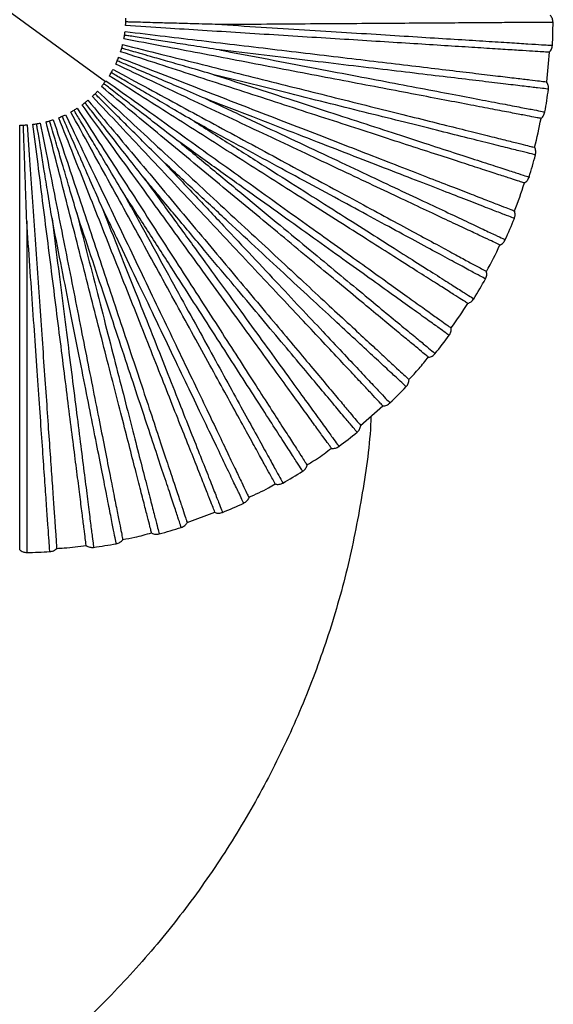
# Paper-space layout '_Frontal' of a CAD drawing. Header units: millimetres. Extents: x -208 to 209, y -225 to 657.
# Tile 10 of 15: x 108 to 209, y -124 to 62. Entities that reach past the tile are written whole.
import ezdxf

# ---------------------------------------------------------------- set-up
doc = ezdxf.new("R2010")
doc.units = ezdxf.units.MM

psp = doc.layouts.new('_Frontal')

# ---------------------------------------------------------------- linework, layer by layer
at = {"color": 7, "linetype": 'Continuous', "lineweight": 25}
for p, q in [((92.11, 73.66), (124.47, 50.15)), ((172.52, -14.64), (176.72, -10.96)), ((139.83, -32.91), (145.08, -31.02))]:
    psp.add_line(p, q, dxfattribs=at)
for radius, start, end in [(100.5, 357.1644, 359.6363), (100, 353.1993, 356.4007), (100.5, 349.9644, 352.4358), (100, 345.9992, 349.2006), (100.5, 342.7643, 345.2361), (100, 338.7993, 342.0004), (100.5, 335.5641, 338.0363), (100, 331.5995, 334.8002), (100.5, 328.3639, 330.8367), (100, 324.3998, 327.6), (100.5, 321.1637, 323.6369), (100.5, 313.9634, 316.437), (100.5, 306.7632, 309.2369), (100.5, 299.5631, 302.0368), (100.5, 292.363, 294.8366), (100.5, 285.1631, 287.6364), (100.5, 277.9633, 280.4361), (100.5, 270.7636, 273.2359)]:
    psp.add_arc((108.29, 61.91), radius, start, end, dxfattribs=at)
for points, knots in [([(128.25, 60.65), (128.25, 60.76), (128.27, 60.97), (128.28, 61.22), (128.28, 61.35)], [0, 0, 0, 0, 0.499434, 1, 1, 1, 1]), ([(128.28, 61.35), (128.28, 61.48), (128.29, 61.73), (128.29, 61.94), (128.29, 62.05)], [0, 0, 0, 0, 0.49956, 1, 1, 1, 1]), ([(146.36, 60.85), (144.73, 60.89), (141.71, 60.98), (137.55, 61.09), (134.36, 61.18), (132.02, 61.25), (130.41, 61.29), (129.21, 61.32), (128.54, 61.34), (128.28, 61.35)], [0, 0, 0, 0, 0.272345, 0.503118, 0.689513, 0.801166, 0.890132, 0.95641, 1, 1, 1, 1]), ([(208.78, 61.27), (208.68, 61.27), (208.49, 61.27), (206.88, 61.26), (204.35, 61.24), (200.83, 61.22), (196.41, 61.19), (191.13, 61.15), (185.07, 61.11), (178.32, 61.06), (170.98, 61.01), (163.13, 60.96), (154.91, 60.9), (149.21, 60.86), (146.36, 60.85)], [0, 0, 0, 0, 0.083445, 0.167006, 0.250708, 0.333669, 0.41686, 0.500454, 0.583374, 0.666709, 0.750181, 0.833089, 0.916578, 1, 1, 1, 1]), ([(128.05, 58.85), (128.07, 58.97), (128.11, 59.22), (128.13, 59.44), (128.15, 59.54)], [0, 0, 0, 0, 0.49956, 1, 1, 1, 1]), ([(128.15, 59.54), (130.66, 59.24), (135.47, 58.67), (142.67, 57.81), (149.75, 56.96), (156.91, 56.11), (164.02, 55.26), (170.95, 54.44), (177.58, 53.65), (183.75, 52.91), (189.36, 52.24), (194.31, 51.65), (198.51, 51.15), (201.92, 50.74), (204.52, 50.43), (206.31, 50.22), (207.39, 50.09), (207.52, 50.08), (207.58, 50.07)], [0, 0, 0, 0, 0.062456, 0.119828, 0.179243, 0.240502, 0.303357, 0.367511, 0.432626, 0.498331, 0.564234, 0.629934, 0.695041, 0.759182, 0.822021, 0.88326, 0.942652, 1, 1, 1, 1]), ([(208.09, 55.63), (208.03, 55.63), (207.9, 55.64), (206.81, 55.71), (205.01, 55.82), (202.39, 55.99), (198.97, 56.2), (194.74, 56.47), (189.78, 56.78), (184.14, 57.14), (177.93, 57.53), (171.27, 57.95), (164.31, 58.38), (157.16, 58.83), (149.96, 59.29), (142.84, 59.73), (135.61, 60.19), (130.77, 60.49), (128.25, 60.65)], [0, 0, 0, 0, 0.057348, 0.11674, 0.177979, 0.240818, 0.304959, 0.370066, 0.435766, 0.501669, 0.567374, 0.632489, 0.696643, 0.759498, 0.820757, 0.880172, 0.937544, 1, 1, 1, 1]), ([(146.36, 60.85), (149.19, 60.67), (154.85, 60.31), (163.06, 59.8), (170.89, 59.31), (178.22, 58.85), (184.97, 58.42), (191.01, 58.05), (196.28, 57.71), (200.71, 57.44), (204.21, 57.22), (206.78, 57.05), (208.23, 56.96), (208.84, 56.93), (208.66, 56.94), (208.66, 56.94)], [0, 0, 0, 0, 0.083093, 0.166108, 0.249783, 0.332788, 0.415895, 0.499542, 0.582487, 0.665718, 0.749281, 0.832195, 0.915582, 0.999532, 1, 1, 1, 1]), ([(127.93, 58.16), (127.95, 58.27), (127.99, 58.47), (128.03, 58.72), (128.05, 58.85)], [0, 0, 0, 0, 0.4994343, 1, 1, 1, 1]), ([(206.52, 43.17), (206.45, 43.18), (206.32, 43.21), (205.26, 43.41), (203.48, 43.75), (200.91, 44.24), (197.54, 44.88), (193.38, 45.68), (188.49, 46.61), (182.94, 47.67), (176.83, 48.83), (170.28, 50.08), (163.42, 51.39), (156.39, 52.73), (149.31, 54.08), (142.3, 55.42), (135.17, 56.78), (130.41, 57.69), (127.93, 58.16)], [0, 0, 0, 0, 0.057348, 0.11674, 0.177979, 0.240818, 0.304959, 0.370066, 0.435766, 0.501669, 0.567374, 0.632489, 0.696643, 0.759498, 0.820757, 0.880172, 0.937544, 1, 1, 1, 1]), ([(145.93, 56.08), (144.31, 56.33), (141.33, 56.79), (137.22, 57.43), (134.06, 57.92), (131.75, 58.28), (130.16, 58.52), (128.97, 58.71), (128.31, 58.81), (128.05, 58.85)], [0, 0, 0, 0, 0.2723439, 0.5031164, 0.6895115, 0.801165, 0.8901311, 0.9564094, 1, 1, 1, 1]), ([(127.31, 55.73), (127.34, 55.83), (127.41, 56.03), (127.48, 56.27), (127.51, 56.4)], [0, 0, 0, 0, 0.499434, 1, 1, 1, 1]), ([(203.39, 31.01), (203.33, 31.03), (203.21, 31.07), (202.17, 31.4), (200.46, 31.96), (197.96, 32.77), (194.7, 33.83), (190.68, 35.14), (185.94, 36.68), (180.57, 38.42), (174.65, 40.35), (168.31, 42.41), (161.67, 44.56), (154.86, 46.78), (148, 49), (141.22, 51.21), (134.32, 53.45), (129.71, 54.95), (127.31, 55.73)], [0, 0, 0, 0, 0.057348, 0.11674, 0.177979, 0.240818, 0.304959, 0.370066, 0.435766, 0.501669, 0.567374, 0.632489, 0.696643, 0.759498, 0.820757, 0.880172, 0.937544, 1, 1, 1, 1]), ([(127.51, 56.4), (127.55, 56.52), (127.62, 56.76), (127.67, 56.97), (127.69, 57.07)], [0, 0, 0, 0, 0.49956, 1, 1, 1, 1]), ([(144.9, 51.41), (143.33, 51.86), (140.43, 52.69), (136.43, 53.84), (133.36, 54.72), (131.11, 55.36), (129.56, 55.81), (128.4, 56.14), (127.77, 56.32), (127.51, 56.4)], [0, 0, 0, 0, 0.272344, 0.503116, 0.689511, 0.801165, 0.890131, 0.956409, 1, 1, 1, 1]), ([(127.69, 57.07), (130.14, 56.46), (134.85, 55.29), (141.88, 53.53), (148.81, 51.81), (155.8, 50.06), (162.75, 48.33), (169.52, 46.64), (175.99, 45.03), (182.03, 43.52), (187.51, 42.16), (192.34, 40.95), (196.45, 39.93), (199.78, 39.1), (202.32, 38.46), (204.07, 38.03), (205.13, 37.76), (205.25, 37.73), (205.32, 37.72)], [0, 0, 0, 0, 0.062456, 0.119828, 0.179243, 0.240502, 0.303357, 0.367511, 0.432626, 0.498331, 0.564234, 0.629934, 0.695041, 0.759182, 0.822021, 0.88326, 0.942652, 1, 1, 1, 1]), ([(145.93, 56.08), (148.71, 55.55), (154.29, 54.49), (162.36, 52.95), (170.07, 51.48), (177.29, 50.11), (183.92, 48.84), (189.88, 47.71), (195.06, 46.72), (199.42, 45.89), (202.86, 45.23), (205.4, 44.75), (206.82, 44.48), (207.42, 44.36), (207.25, 44.39), (207.25, 44.39)], [0, 0, 0, 0, 0.0830931, 0.1661075, 0.249783, 0.3327881, 0.4158953, 0.4995418, 0.5824873, 0.6657176, 0.7492813, 0.8321946, 0.9155823, 0.9995321, 1, 1, 1, 1]), ([(207.91, 48.68), (207.81, 48.69), (207.62, 48.72), (206.02, 48.91), (203.51, 49.21), (200.01, 49.62), (195.62, 50.15), (190.38, 50.77), (184.37, 51.49), (177.66, 52.29), (170.37, 53.16), (162.58, 54.09), (154.41, 55.07), (148.75, 55.74), (145.93, 56.08)], [0, 0, 0, 0, 0.083445, 0.167006, 0.250708, 0.333669, 0.41686, 0.500454, 0.583374, 0.666709, 0.750181, 0.833089, 0.916578, 1, 1, 1, 1]), ([(126.38, 53.39), (126.43, 53.49), (126.52, 53.68), (126.62, 53.91), (126.67, 54.03)], [0, 0, 0, 0, 0.4994343, 1, 1, 1, 1]), ([(126.67, 54.03), (126.72, 54.15), (126.82, 54.38), (126.9, 54.58), (126.93, 54.68)], [0, 0, 0, 0, 0.49956, 1, 1, 1, 1]), ([(143.29, 46.9), (141.79, 47.55), (139.02, 48.74), (135.19, 50.38), (132.26, 51.64), (130.11, 52.56), (128.63, 53.19), (127.52, 53.66), (126.91, 53.93), (126.67, 54.03)], [0, 0, 0, 0, 0.272344, 0.503117, 0.689512, 0.801165, 0.890131, 0.95641, 1, 1, 1, 1]), ([(126.93, 54.68), (129.29, 53.76), (133.81, 52.01), (140.57, 49.39), (147.22, 46.81), (153.94, 44.2), (160.62, 41.61), (167.13, 39.09), (173.34, 36.68), (179.14, 34.43), (184.41, 32.38), (189.05, 30.58), (193, 29.05), (196.2, 27.81), (198.64, 26.86), (200.32, 26.21), (201.34, 25.82), (201.46, 25.77), (201.52, 25.75)], [0, 0, 0, 0, 0.062456, 0.119828, 0.179243, 0.240502, 0.303357, 0.367511, 0.432626, 0.498331, 0.564234, 0.629934, 0.695041, 0.759182, 0.822021, 0.88326, 0.942652, 1, 1, 1, 1]), ([(125.54, 51.79), (125.6, 51.9), (125.73, 52.12), (125.83, 52.3), (125.88, 52.4)], [0, 0, 0, 0, 0.49956, 1, 1, 1, 1]), ([(125.88, 52.4), (128.1, 51.2), (132.37, 48.89), (138.74, 45.44), (145.02, 42.05), (151.36, 38.62), (157.66, 35.21), (163.8, 31.89), (169.67, 28.72), (175.14, 25.76), (180.11, 23.07), (184.49, 20.71), (188.21, 18.69), (191.23, 17.06), (193.54, 15.81), (195.12, 14.96), (196.08, 14.44), (196.2, 14.38), (196.25, 14.35)], [0, 0, 0, 0, 0.062456, 0.119828, 0.179243, 0.240502, 0.303357, 0.367511, 0.432626, 0.498331, 0.564234, 0.629934, 0.695041, 0.759182, 0.822021, 0.88326, 0.942652, 1, 1, 1, 1]), ([(198.77, 19.33), (198.71, 19.36), (198.59, 19.41), (197.61, 19.88), (195.98, 20.65), (193.61, 21.76), (190.5, 23.22), (186.67, 25.02), (182.17, 27.14), (177.05, 29.55), (171.43, 32.2), (165.39, 35.04), (159.07, 38.01), (152.59, 41.06), (146.07, 44.13), (139.62, 47.17), (133.05, 50.25), (128.67, 52.32), (126.38, 53.39)], [0, 0, 0, 0, 0.057348, 0.11674, 0.177979, 0.240818, 0.304959, 0.370066, 0.435766, 0.501669, 0.567374, 0.632489, 0.696643, 0.759498, 0.820757, 0.880172, 0.937544, 1, 1, 1, 1]), ([(124.13, 49.71), (124.21, 49.81), (124.36, 50.01), (124.49, 50.18), (124.55, 50.27)], [0, 0, 0, 0, 0.49956, 1, 1, 1, 1]), ([(124.55, 50.27), (126.6, 48.8), (130.54, 45.98), (136.44, 41.75), (142.24, 37.6), (148.1, 33.4), (153.93, 29.24), (159.6, 25.17), (165.02, 21.29), (170.08, 17.67), (174.68, 14.38), (178.72, 11.48), (182.16, 9.02), (184.96, 7.02), (187.09, 5.49), (188.56, 4.44), (189.44, 3.81), (189.55, 3.73), (189.6, 3.7)], [0, 0, 0, 0, 0.062456, 0.119828, 0.179243, 0.240502, 0.303357, 0.367511, 0.432626, 0.498331, 0.564234, 0.629934, 0.695041, 0.759182, 0.822021, 0.88326, 0.942652, 1, 1, 1, 1]), ([(125.17, 51.19), (125.23, 51.28), (125.34, 51.46), (125.47, 51.68), (125.54, 51.79)], [0, 0, 0, 0, 0.499434, 1, 1, 1, 1]), ([(192.72, 8.33), (192.67, 8.36), (192.56, 8.43), (191.64, 9.01), (190.11, 9.98), (187.9, 11.39), (185, 13.22), (181.43, 15.49), (177.23, 18.16), (172.46, 21.19), (167.2, 24.52), (161.57, 28.09), (155.68, 31.83), (149.63, 35.67), (143.55, 39.53), (137.52, 43.36), (131.4, 47.24), (127.31, 49.84), (125.17, 51.19)], [0, 0, 0, 0, 0.057348, 0.11674, 0.177979, 0.240818, 0.304959, 0.370066, 0.435766, 0.501669, 0.567374, 0.632489, 0.696643, 0.759498, 0.820757, 0.880172, 0.937544, 1, 1, 1, 1]), ([(141.14, 42.64), (139.73, 43.46), (137.13, 44.99), (133.54, 47.1), (130.78, 48.71), (128.76, 49.9), (127.37, 50.71), (126.34, 51.32), (125.77, 51.65), (125.54, 51.79)], [0, 0, 0, 0, 0.272345, 0.503117, 0.689513, 0.801166, 0.890132, 0.95641, 1, 1, 1, 1]), ([(144.9, 51.41), (147.6, 50.53), (152.99, 48.78), (160.81, 46.25), (168.28, 43.82), (175.27, 41.55), (181.69, 39.47), (187.45, 37.59), (192.48, 35.96), (196.69, 34.59), (200.03, 33.51), (202.48, 32.71), (203.86, 32.26), (204.44, 32.08), (204.27, 32.13), (204.27, 32.13)], [0, 0, 0, 0, 0.083093, 0.166108, 0.249783, 0.332788, 0.415895, 0.499542, 0.582487, 0.665718, 0.749281, 0.832195, 0.915582, 0.999532, 1, 1, 1, 1]), ([(205.47, 36.3), (205.37, 36.32), (205.18, 36.37), (203.62, 36.76), (201.16, 37.37), (197.75, 38.22), (193.46, 39.29), (188.34, 40.57), (182.46, 42.04), (175.91, 43.67), (168.78, 45.45), (161.17, 47.35), (153.19, 49.34), (147.66, 50.72), (144.9, 51.41)], [0, 0, 0, 0, 0.083445, 0.167006, 0.250708, 0.333669, 0.41686, 0.500454, 0.583374, 0.666709, 0.750181, 0.833089, 0.916578, 1, 1, 1, 1]), ([(122.48, 47.82), (122.57, 47.91), (122.75, 48.09), (122.89, 48.24), (122.96, 48.32)], [0, 0, 0, 0, 0.49956, 1, 1, 1, 1]), ([(122.96, 48.32), (124.82, 46.6), (128.37, 43.31), (133.69, 38.38), (138.93, 33.54), (144.22, 28.64), (149.47, 23.77), (154.59, 19.03), (159.49, 14.5), (164.05, 10.27), (168.2, 6.43), (171.85, 3.05), (174.95, 0.18), (177.47, -2.16), (179.4, -3.94), (180.72, -5.16), (181.52, -5.9), (181.61, -5.99), (181.66, -6.04)], [0, 0, 0, 0, 0.062456, 0.119828, 0.179243, 0.240502, 0.303357, 0.367511, 0.432626, 0.498331, 0.564234, 0.629934, 0.695041, 0.759182, 0.822021, 0.88326, 0.942652, 1, 1, 1, 1]), ([(123.7, 49.16), (123.77, 49.24), (123.9, 49.41), (124.06, 49.61), (124.13, 49.71)], [0, 0, 0, 0, 0.499434, 1, 1, 1, 1]), ([(185.34, -1.83), (185.29, -1.79), (185.19, -1.71), (184.35, -1.02), (182.96, 0.13), (180.94, 1.81), (178.3, 3.99), (175.04, 6.69), (171.2, 9.86), (166.85, 13.47), (162.05, 17.43), (156.92, 21.68), (151.54, 26.13), (146.02, 30.7), (140.46, 35.29), (134.97, 39.84), (129.38, 44.46), (125.64, 47.55), (123.7, 49.16)], [0, 0, 0, 0, 0.0573481, 0.1167402, 0.1779794, 0.2408178, 0.3049593, 0.3700658, 0.4357662, 0.5016686, 0.5673735, 0.6324889, 0.6966434, 0.7594984, 0.8207573, 0.8801716, 0.9375439, 1, 1, 1, 1]), ([(138.46, 38.67), (137.17, 39.67), (134.78, 41.51), (131.48, 44.05), (128.95, 46), (127.1, 47.42), (125.82, 48.41), (124.87, 49.14), (124.34, 49.55), (124.13, 49.71)], [0, 0, 0, 0, 0.272344, 0.503117, 0.689512, 0.801165, 0.890131, 0.95641, 1, 1, 1, 1]), ([(120.6, 46.15), (120.7, 46.23), (120.9, 46.38), (121.06, 46.52), (121.14, 46.59)], [0, 0, 0, 0, 0.49956, 1, 1, 1, 1]), ([(121.14, 46.59), (122.77, 44.65), (125.88, 40.94), (130.54, 35.39), (135.13, 29.92), (139.76, 24.4), (144.37, 18.91), (148.85, 13.56), (153.14, 8.46), (157.14, 3.69), (160.77, -0.64), (163.97, -4.45), (166.69, -7.69), (168.9, -10.32), (170.58, -12.33), (171.74, -13.71), (172.44, -14.55), (172.53, -14.65), (172.57, -14.7)], [0, 0, 0, 0, 0.062456, 0.119828, 0.179243, 0.240502, 0.303357, 0.367511, 0.432626, 0.498331, 0.564234, 0.629934, 0.695041, 0.759182, 0.822021, 0.88326, 0.942652, 1, 1, 1, 1]), ([(121.98, 47.33), (122.06, 47.4), (122.21, 47.55), (122.39, 47.73), (122.48, 47.82)], [0, 0, 0, 0, 0.499434, 1, 1, 1, 1]), ([(176.74, -10.99), (176.7, -10.94), (176.61, -10.85), (175.86, -10.05), (174.63, -8.74), (172.83, -6.83), (170.48, -4.32), (167.59, -1.24), (164.18, 2.39), (160.31, 6.51), (156.05, 11.04), (151.49, 15.9), (146.71, 20.99), (141.81, 26.21), (136.87, 31.47), (131.99, 36.67), (127.03, 41.96), (123.71, 45.49), (121.98, 47.33)], [0, 0, 0, 0, 0.057348, 0.11674, 0.177979, 0.240818, 0.304959, 0.370066, 0.435766, 0.501669, 0.567374, 0.632489, 0.696643, 0.759498, 0.820757, 0.880172, 0.937544, 1, 1, 1, 1]), ([(135.31, 35.07), (134.15, 36.22), (132.01, 38.35), (129.06, 41.28), (126.79, 43.53), (125.13, 45.18), (123.99, 46.32), (123.14, 47.16), (122.67, 47.63), (122.48, 47.82)], [0, 0, 0, 0, 0.272344, 0.503116, 0.689511, 0.801165, 0.890131, 0.956409, 1, 1, 1, 1]), ([(143.29, 46.9), (145.86, 45.7), (151, 43.28), (158.44, 39.79), (165.54, 36.45), (172.19, 33.32), (178.3, 30.44), (183.78, 27.86), (188.56, 25.61), (192.57, 23.73), (195.74, 22.23), (198.08, 21.14), (199.39, 20.52), (199.94, 20.26), (199.78, 20.33), (199.78, 20.34)], [0, 0, 0, 0, 0.083093, 0.166108, 0.249783, 0.332788, 0.415895, 0.499542, 0.582487, 0.665718, 0.749281, 0.832195, 0.915582, 0.999532, 1, 1, 1, 1]), ([(201.49, 24.32), (201.4, 24.36), (201.22, 24.43), (199.72, 25.01), (197.36, 25.93), (194.08, 27.2), (189.95, 28.8), (185.03, 30.71), (179.38, 32.9), (173.09, 35.34), (166.24, 38), (158.93, 40.84), (151.26, 43.81), (145.95, 45.87), (143.29, 46.9)], [0, 0, 0, 0, 0.083445, 0.167006, 0.250708, 0.333669, 0.41686, 0.500454, 0.583374, 0.666709, 0.750181, 0.833089, 0.916578, 1, 1, 1, 1]), ([(117.92, 44.38), (118.02, 44.43), (118.2, 44.54), (118.42, 44.67), (118.53, 44.73)], [0, 0, 0, 0, 0.499434, 1, 1, 1, 1]), ([(118.53, 44.73), (118.64, 44.79), (118.85, 44.93), (119.03, 45.04), (119.12, 45.1)], [0, 0, 0, 0, 0.49956, 1, 1, 1, 1]), ([(127.79, 29.19), (126.95, 30.6), (125.41, 33.19), (123.28, 36.77), (121.64, 39.51), (120.44, 41.52), (119.62, 42.9), (119, 43.93), (118.66, 44.5), (118.53, 44.73)], [0, 0, 0, 0, 0.272344, 0.503116, 0.689511, 0.801165, 0.890131, 0.956409, 1, 1, 1, 1]), ([(119.12, 45.1), (120.49, 42.97), (123.12, 38.9), (127.04, 32.8), (130.91, 26.81), (134.81, 20.75), (138.69, 14.73), (142.48, 8.86), (146.09, 3.26), (149.46, -1.97), (152.52, -6.72), (155.21, -10.91), (157.51, -14.46), (159.37, -17.35), (160.79, -19.55), (161.76, -21.07), (162.35, -21.98), (162.42, -22.09), (162.46, -22.15)], [0, 0, 0, 0, 0.0624561, 0.1198284, 0.1792427, 0.2405016, 0.3033566, 0.3675111, 0.4326265, 0.4983314, 0.5642338, 0.6299342, 0.6950407, 0.7591822, 0.8220206, 0.8832598, 0.9426519, 1, 1, 1, 1]), ([(120.04, 45.73), (120.13, 45.79), (120.3, 45.92), (120.5, 46.07), (120.6, 46.15)], [0, 0, 0, 0, 0.499434, 1, 1, 1, 1]), ([(167.07, -18.99), (167.03, -18.94), (166.95, -18.83), (166.31, -17.96), (165.25, -16.5), (163.71, -14.37), (161.69, -11.6), (159.21, -8.17), (156.28, -4.15), (152.96, 0.43), (149.3, 5.46), (145.38, 10.85), (141.28, 16.5), (137.07, 22.29), (132.83, 28.13), (128.64, 33.9), (124.38, 39.76), (121.53, 43.69), (120.04, 45.73)], [0, 0, 0, 0, 0.0573481, 0.1167402, 0.1779794, 0.2408178, 0.3049593, 0.3700658, 0.4357662, 0.5016686, 0.5673735, 0.6324889, 0.6966434, 0.7594984, 0.8207573, 0.8801716, 0.9375439, 1, 1, 1, 1]), ([(131.74, 31.9), (130.73, 33.18), (128.87, 35.56), (126.31, 38.84), (124.34, 41.36), (122.9, 43.2), (121.91, 44.47), (121.17, 45.42), (120.76, 45.94), (120.6, 46.15)], [0, 0, 0, 0, 0.272344, 0.503117, 0.689512, 0.801165, 0.890131, 0.956409, 1, 1, 1, 1]), ([(113.26, 42.54), (113.36, 42.56), (113.57, 42.62), (113.81, 42.69), (113.93, 42.72)], [0, 0, 0, 0, 0.499434, 1, 1, 1, 1]), ([(113.93, 42.72), (114.06, 42.76), (114.3, 42.83), (114.5, 42.9), (114.6, 42.93)], [0, 0, 0, 0, 0.49956, 1, 1, 1, 1]), ([(119.04, 25.37), (118.58, 26.94), (117.73, 29.83), (116.55, 33.83), (115.65, 36.89), (114.99, 39.13), (114.54, 40.68), (114.2, 41.83), (114.01, 42.47), (113.93, 42.72)], [0, 0, 0, 0, 0.272344, 0.503116, 0.689511, 0.801165, 0.890131, 0.956409, 1, 1, 1, 1]), ([(114.6, 42.93), (115.4, 40.53), (116.93, 35.94), (119.22, 29.05), (121.47, 22.28), (123.74, 15.44), (126, 8.65), (128.21, 2.02), (130.31, -4.3), (132.28, -10.2), (134.06, -15.57), (135.63, -20.29), (136.97, -24.3), (138.05, -27.56), (138.88, -30.05), (139.45, -31.76), (139.79, -32.79), (139.83, -32.92), (139.85, -32.98)], [0, 0, 0, 0, 0.062456, 0.119828, 0.179243, 0.240502, 0.303357, 0.367511, 0.432626, 0.498331, 0.564234, 0.629934, 0.695041, 0.759182, 0.822021, 0.88326, 0.942652, 1, 1, 1, 1]), ([(115.65, 43.31), (115.75, 43.35), (115.95, 43.43), (116.18, 43.53), (116.29, 43.58)], [0, 0, 0, 0, 0.499434, 1, 1, 1, 1]), ([(145.1, -31.07), (145.08, -31.01), (145.03, -30.89), (144.63, -29.88), (143.96, -28.2), (143, -25.76), (141.74, -22.57), (140.18, -18.64), (138.34, -14.01), (136.26, -8.75), (133.98, -2.97), (131.52, 3.23), (128.95, 9.72), (126.31, 16.38), (123.66, 23.08), (121.03, 29.72), (118.36, 36.46), (116.58, 40.96), (115.65, 43.31)], [0, 0, 0, 0, 0.0573481, 0.1167402, 0.1779794, 0.2408178, 0.3049593, 0.3700658, 0.4357662, 0.5016686, 0.5673735, 0.6324889, 0.6966434, 0.7594984, 0.8207573, 0.8801716, 0.9375439, 1, 1, 1, 1]), ([(116.29, 43.58), (116.41, 43.63), (116.64, 43.74), (116.83, 43.83), (116.93, 43.87)], [0, 0, 0, 0, 0.49956, 1, 1, 1, 1]), ([(123.54, 27.01), (122.88, 28.5), (121.67, 31.27), (120.01, 35.09), (118.73, 38.01), (117.79, 40.15), (117.15, 41.63), (116.67, 42.73), (116.4, 43.34), (116.29, 43.58)], [0, 0, 0, 0, 0.272344, 0.503116, 0.689511, 0.801165, 0.890131, 0.956409, 1, 1, 1, 1]), ([(116.93, 43.87), (118.02, 41.59), (120.11, 37.22), (123.25, 30.68), (126.33, 24.25), (129.45, 17.75), (132.54, 11.29), (135.56, 4.99), (138.44, -1.02), (141.13, -6.63), (143.57, -11.72), (145.72, -16.21), (147.55, -20.03), (149.03, -23.13), (150.16, -25.49), (150.94, -27.12), (151.41, -28.1), (151.47, -28.22), (151.5, -28.27)], [0, 0, 0, 0, 0.062456, 0.119828, 0.179243, 0.240502, 0.303357, 0.367511, 0.432626, 0.498331, 0.564234, 0.629934, 0.695041, 0.759182, 0.822021, 0.88326, 0.942652, 1, 1, 1, 1]), ([(156.46, -25.72), (156.43, -25.67), (156.37, -25.55), (155.85, -24.6), (154.98, -23.02), (153.71, -20.72), (152.06, -17.71), (150.02, -14), (147.62, -9.64), (144.9, -4.69), (141.9, 0.76), (138.69, 6.6), (135.33, 12.72), (131.88, 19), (128.41, 25.32), (124.97, 31.57), (121.47, 37.92), (119.14, 42.17), (117.92, 44.38)], [0, 0, 0, 0, 0.057348, 0.11674, 0.177979, 0.240818, 0.304959, 0.370066, 0.435766, 0.501669, 0.567374, 0.632489, 0.696643, 0.759498, 0.820757, 0.880172, 0.937544, 1, 1, 1, 1]), ([(108.29, 41.91), (108.39, 41.91), (108.61, 41.91), (108.86, 41.92), (108.99, 41.92)], [0, 0, 0, 0, 0.4994343, 1, 1, 1, 1]), ([(108.29, -38.09), (108.29, -38.03), (108.29, -37.9), (108.29, -36.81), (108.29, -35), (108.29, -32.38), (108.29, -28.95), (108.29, -24.72), (108.29, -19.74), (108.29, -14.09), (108.29, -7.87), (108.29, -1.2), (108.29, 5.78), (108.29, 12.94), (108.29, 20.15), (108.29, 27.28), (108.29, 34.54), (108.29, 39.38), (108.29, 41.91)], [0, 0, 0, 0, 0.0573481, 0.1167402, 0.1779794, 0.2408178, 0.3049593, 0.3700658, 0.4357662, 0.5016686, 0.5673735, 0.6324889, 0.6966434, 0.7594984, 0.8207573, 0.8801716, 0.9375439, 1, 1, 1, 1]), ([(108.99, 41.92), (109.11, 41.93), (109.37, 41.94), (109.58, 41.95), (109.68, 41.96)], [0, 0, 0, 0, 0.49956, 1, 1, 1, 1]), ([(109.62, 23.85), (109.56, 25.48), (109.46, 28.49), (109.31, 32.65), (109.2, 35.85), (109.12, 38.18), (109.06, 39.79), (109.02, 40.99), (109, 41.66), (108.99, 41.92)], [0, 0, 0, 0, 0.272344, 0.503116, 0.689511, 0.801165, 0.890131, 0.956409, 1, 1, 1, 1]), ([(109.68, 41.96), (109.86, 39.44), (110.2, 34.6), (110.7, 27.37), (111.2, 20.25), (111.7, 13.06), (112.2, 5.92), (112.69, -1.05), (113.16, -7.7), (113.59, -13.9), (113.98, -19.54), (114.33, -24.51), (114.63, -28.73), (114.87, -32.15), (115.05, -34.77), (115.17, -36.57), (115.25, -37.65), (115.26, -37.78), (115.26, -37.85)], [0, 0, 0, 0, 0.062456, 0.119828, 0.179243, 0.240502, 0.303357, 0.367511, 0.432626, 0.498331, 0.564234, 0.629934, 0.695041, 0.759182, 0.822021, 0.88326, 0.942652, 1, 1, 1, 1]), ([(110.79, 42.07), (110.9, 42.08), (111.11, 42.11), (111.36, 42.15), (111.49, 42.17)], [0, 0, 0, 0, 0.499434, 1, 1, 1, 1]), ([(120.82, -37.3), (120.81, -37.24), (120.8, -37.11), (120.66, -36.03), (120.43, -34.24), (120.11, -31.64), (119.68, -28.23), (119.15, -24.04), (118.52, -19.1), (117.81, -13.49), (117.03, -7.32), (116.2, -0.7), (115.32, 6.22), (114.43, 13.33), (113.52, 20.48), (112.63, 27.56), (111.72, 34.75), (111.11, 39.56), (110.79, 42.07)], [0, 0, 0, 0, 0.0573481, 0.1167402, 0.1779794, 0.2408178, 0.3049593, 0.3700658, 0.4357662, 0.5016686, 0.5673735, 0.6324889, 0.6966434, 0.7594984, 0.8207573, 0.8801716, 0.9375439, 1, 1, 1, 1]), ([(111.49, 42.17), (111.61, 42.19), (111.86, 42.23), (112.07, 42.27), (112.17, 42.29)], [0, 0, 0, 0, 0.49956, 1, 1, 1, 1]), ([(114.38, 24.31), (114.12, 25.92), (113.63, 28.9), (112.97, 33.01), (112.46, 36.17), (112.08, 38.47), (111.83, 40.07), (111.63, 41.25), (111.53, 41.91), (111.49, 42.17)], [0, 0, 0, 0, 0.272343, 0.503116, 0.689511, 0.801164, 0.89013, 0.956409, 1, 1, 1, 1]), ([(112.17, 42.29), (112.66, 39.81), (113.6, 35.06), (115.01, 27.94), (116.4, 20.95), (117.8, 13.87), (119.19, 6.85), (120.55, 0), (121.84, -6.54), (123.05, -12.64), (124.15, -18.18), (125.11, -23.07), (125.94, -27.22), (126.6, -30.59), (127.11, -33.16), (127.46, -34.93), (127.67, -35.99), (127.7, -36.12), (127.71, -36.19)], [0, 0, 0, 0, 0.062456, 0.119828, 0.179243, 0.240502, 0.303357, 0.367511, 0.432626, 0.498331, 0.564234, 0.629934, 0.695041, 0.759182, 0.822021, 0.88326, 0.942652, 1, 1, 1, 1]), ([(133.16, -34.95), (133.14, -34.89), (133.11, -34.76), (132.84, -33.71), (132.39, -31.96), (131.74, -29.42), (130.88, -26.09), (129.83, -22), (128.59, -17.17), (127.19, -11.7), (125.64, -5.68), (123.98, 0.78), (122.25, 7.54), (120.47, 14.48), (118.67, 21.46), (116.9, 28.37), (115.1, 35.4), (113.89, 40.09), (113.26, 42.54)], [0, 0, 0, 0, 0.057348, 0.11674, 0.177979, 0.240818, 0.304959, 0.370066, 0.435766, 0.501669, 0.567374, 0.632489, 0.696643, 0.759498, 0.820757, 0.880172, 0.937544, 1, 1, 1, 1]), ([(141.14, 42.64), (143.53, 41.12), (148.32, 38.08), (155.27, 33.67), (161.89, 29.47), (168.1, 25.53), (173.8, 21.92), (178.92, 18.67), (183.38, 15.84), (187.12, 13.47), (190.08, 11.59), (192.26, 10.21), (193.49, 9.43), (194, 9.1), (193.85, 9.2), (193.85, 9.2)], [0, 0, 0, 0, 0.083093, 0.166108, 0.249783, 0.332788, 0.415895, 0.499542, 0.582487, 0.665718, 0.749281, 0.832195, 0.915582, 0.999532, 1, 1, 1, 1]), ([(196.05, 12.94), (195.96, 12.98), (195.79, 13.08), (194.37, 13.84), (192.14, 15.05), (189.05, 16.72), (185.16, 18.82), (180.52, 21.33), (175.19, 24.22), (169.25, 27.43), (162.79, 30.92), (155.89, 34.66), (148.66, 38.57), (143.64, 41.28), (141.14, 42.64)], [0, 0, 0, 0, 0.083445, 0.167006, 0.250708, 0.333669, 0.41686, 0.500454, 0.583374, 0.666709, 0.750181, 0.833089, 0.916578, 1, 1, 1, 1]), ([(138.46, 38.67), (140.65, 36.86), (145.02, 33.25), (151.36, 28.01), (157.4, 23.01), (163.07, 18.32), (168.27, 14.02), (172.94, 10.16), (177.01, 6.79), (180.43, 3.97), (183.13, 1.73), (185.12, 0.09), (186.24, -0.84), (186.7, -1.22), (186.57, -1.11), (186.57, -1.11)], [0, 0, 0, 0, 0.083093, 0.166108, 0.249783, 0.332788, 0.415895, 0.499542, 0.582487, 0.665718, 0.749281, 0.832195, 0.915582, 0.999532, 1, 1, 1, 1]), ([(189.22, 2.32), (189.14, 2.38), (188.98, 2.49), (187.67, 3.43), (185.61, 4.91), (182.75, 6.95), (179.15, 9.53), (174.86, 12.6), (169.94, 16.13), (164.45, 20.06), (158.48, 24.33), (152.1, 28.9), (145.41, 33.69), (140.78, 37.01), (138.46, 38.67)], [0, 0, 0, 0, 0.083445, 0.167006, 0.250708, 0.333669, 0.41686, 0.500454, 0.583374, 0.666709, 0.750181, 0.833089, 0.916578, 1, 1, 1, 1]), ([(135.31, 35.07), (137.26, 33), (141.14, 28.87), (146.77, 22.88), (152.14, 17.16), (157.17, 11.8), (161.8, 6.88), (165.95, 2.46), (169.56, -1.39), (172.6, -4.62), (175, -7.17), (176.76, -9.05), (177.76, -10.11), (178.17, -10.55), (178.05, -10.43), (178.05, -10.43)], [0, 0, 0, 0, 0.083093, 0.166108, 0.249783, 0.332788, 0.415895, 0.499542, 0.582487, 0.665718, 0.749281, 0.832195, 0.915582, 0.999532, 1, 1, 1, 1]), ([(181.11, -7.35), (181.04, -7.28), (180.89, -7.15), (179.71, -6.06), (177.85, -4.34), (175.27, -1.95), (172.03, 1.06), (168.16, 4.65), (163.71, 8.76), (158.76, 13.35), (153.37, 18.34), (147.61, 23.67), (141.58, 29.26), (137.4, 33.14), (135.31, 35.07)], [0, 0, 0, 0, 0.083445, 0.167006, 0.250708, 0.333669, 0.41686, 0.500454, 0.583374, 0.666709, 0.750181, 0.833089, 0.916578, 1, 1, 1, 1]), ([(131.74, 31.9), (133.41, 29.6), (136.74, 25.01), (141.58, 18.36), (146.19, 12.02), (150.51, 6.07), (154.48, 0.61), (158.04, -4.29), (161.15, -8.57), (163.75, -12.15), (165.81, -14.99), (167.33, -17.08), (168.18, -18.25), (168.54, -18.74), (168.44, -18.6), (168.44, -18.6)], [0, 0, 0, 0, 0.083093, 0.166108, 0.249783, 0.332788, 0.415895, 0.499542, 0.582487, 0.665718, 0.749281, 0.832195, 0.915582, 0.999532, 1, 1, 1, 1]), ([(171.85, -15.93), (171.79, -15.86), (171.66, -15.7), (170.63, -14.47), (169, -12.53), (166.74, -9.84), (163.9, -6.45), (160.51, -2.41), (156.61, 2.24), (152.28, 7.41), (147.56, 13.03), (142.51, 19.05), (137.23, 25.35), (133.57, 29.71), (131.74, 31.9)], [0, 0, 0, 0, 0.083445, 0.167006, 0.250708, 0.333669, 0.41686, 0.500454, 0.583374, 0.666709, 0.750181, 0.833089, 0.916578, 1, 1, 1, 1]), ([(127.79, 29.19), (129.16, 26.71), (131.89, 21.74), (135.85, 14.53), (139.64, 7.66), (143.18, 1.22), (146.43, -4.7), (149.35, -10.01), (151.9, -14.64), (154.03, -18.52), (155.72, -21.59), (156.96, -23.85), (157.67, -25.13), (157.96, -25.66), (157.87, -25.51), (157.87, -25.5)], [0, 0, 0, 0, 0.083093, 0.166108, 0.249783, 0.332788, 0.415895, 0.499542, 0.582487, 0.665718, 0.749281, 0.832195, 0.915582, 0.999532, 1, 1, 1, 1]), ([(161.6, -23.28), (161.54, -23.2), (161.44, -23.04), (160.57, -21.69), (159.19, -19.55), (157.29, -16.6), (154.89, -12.88), (152.04, -8.44), (148.75, -3.35), (145.1, 2.32), (141.12, 8.5), (136.87, 15.1), (132.42, 22.01), (129.33, 26.8), (127.79, 29.19)], [0, 0, 0, 0, 0.083445, 0.167006, 0.250708, 0.333669, 0.41686, 0.500454, 0.583374, 0.666709, 0.750181, 0.833089, 0.916578, 1, 1, 1, 1]), ([(123.54, 27.01), (124.58, 24.37), (126.67, 19.1), (129.7, 11.45), (132.59, 4.16), (135.3, -2.67), (137.78, -8.95), (140.01, -14.59), (141.96, -19.5), (143.59, -23.62), (144.88, -26.88), (145.83, -29.28), (146.37, -30.63), (146.59, -31.19), (146.53, -31.03), (146.53, -31.03)], [0, 0, 0, 0, 0.0830931, 0.1661075, 0.249783, 0.3327881, 0.4158953, 0.4995418, 0.5824873, 0.6657176, 0.7492813, 0.8321946, 0.9155823, 0.9995321, 1, 1, 1, 1]), ([(150.5, -29.29), (150.46, -29.2), (150.37, -29.03), (149.68, -27.58), (148.58, -25.29), (147.06, -22.12), (145.15, -18.13), (142.87, -13.37), (140.26, -7.91), (137.34, -1.82), (134.17, 4.8), (130.78, 11.88), (127.23, 19.3), (124.77, 24.44), (123.54, 27.01)], [0, 0, 0, 0, 0.083445, 0.167006, 0.250708, 0.333669, 0.41686, 0.500454, 0.583374, 0.666709, 0.750181, 0.833089, 0.916578, 1, 1, 1, 1]), ([(114.38, 24.31), (114.73, 21.5), (115.45, 15.87), (116.48, 7.71), (117.46, -0.07), (118.39, -7.36), (119.23, -14.06), (119.99, -20.07), (120.66, -25.31), (121.21, -29.71), (121.65, -33.19), (121.98, -35.75), (122.16, -37.19), (122.23, -37.79), (122.21, -37.62), (122.21, -37.62)], [0, 0, 0, 0, 0.083093, 0.166108, 0.249783, 0.332788, 0.415895, 0.499542, 0.582487, 0.665718, 0.749281, 0.832195, 0.915582, 0.999532, 1, 1, 1, 1]), ([(126.49, -36.93), (126.47, -36.83), (126.43, -36.64), (126.12, -35.06), (125.63, -32.57), (124.95, -29.12), (124.09, -24.79), (123.06, -19.61), (121.89, -13.66), (120.58, -7.04), (119.15, 0.16), (117.63, 7.86), (116.03, 15.93), (114.93, 21.52), (114.38, 24.31)], [0, 0, 0, 0, 0.083445, 0.167006, 0.250708, 0.333669, 0.41686, 0.500454, 0.583374, 0.666709, 0.750181, 0.833089, 0.916578, 1, 1, 1, 1]), ([(119.04, 25.37), (119.75, 22.62), (121.16, 17.13), (123.21, 9.17), (125.16, 1.57), (126.99, -5.55), (128.67, -12.09), (130.18, -17.96), (131.49, -23.08), (132.59, -27.37), (133.47, -30.77), (134.11, -33.26), (134.47, -34.67), (134.62, -35.26), (134.58, -35.09), (134.58, -35.09)], [0, 0, 0, 0, 0.083093, 0.166108, 0.249783, 0.332788, 0.415895, 0.499542, 0.582487, 0.665718, 0.749281, 0.832195, 0.915582, 0.999532, 1, 1, 1, 1]), ([(138.74, -33.86), (138.7, -33.77), (138.64, -33.58), (138.14, -32.06), (137.34, -29.66), (136.23, -26.32), (134.83, -22.12), (133.16, -17.11), (131.25, -11.36), (129.12, -4.96), (126.81, 2.01), (124.33, 9.46), (121.74, 17.26), (119.94, 22.67), (119.04, 25.37)], [0, 0, 0, 0, 0.083445, 0.167006, 0.250708, 0.333669, 0.41686, 0.500454, 0.583374, 0.666709, 0.750181, 0.833089, 0.916578, 1, 1, 1, 1]), ([(109.62, 23.85), (109.62, 21.01), (109.62, 15.34), (109.62, 7.11), (109.62, -0.73), (109.62, -8.08), (109.63, -14.84), (109.63, -20.89), (109.63, -26.18), (109.63, -30.61), (109.63, -34.12), (109.63, -36.69), (109.63, -38.15), (109.63, -38.75), (109.63, -38.58), (109.63, -38.58)], [0, 0, 0, 0, 0.083093, 0.166108, 0.249783, 0.332788, 0.415895, 0.499542, 0.582487, 0.665718, 0.749281, 0.832195, 0.915582, 0.999532, 1, 1, 1, 1]), ([(113.96, -38.43), (113.95, -38.33), (113.94, -38.13), (113.83, -36.53), (113.65, -34), (113.41, -30.49), (113.1, -26.08), (112.73, -20.82), (112.31, -14.77), (111.84, -8.04), (111.33, -0.71), (110.78, 7.12), (110.21, 15.32), (109.81, 21), (109.62, 23.85)], [0, 0, 0, 0, 0.0834447, 0.1670064, 0.2507083, 0.3336692, 0.4168604, 0.5004543, 0.5833742, 0.6667087, 0.7501813, 0.8330888, 0.9165781, 1, 1, 1, 1]), ([(181.6, -5.98), (182.26, -5.31), (183.58, -3.99), (184.71, -2.51), (185.27, -1.78)], [0, 0, 0, 0, 0.504802, 1, 1, 1, 1]), ([(174.49, -12.91), (174.48, -13.19), (174.3, -18.04), (172.95, -27.4), (170.36, -40.9), (166.6, -54.13), (161.85, -67.04), (156.09, -79.53), (149.37, -91.53), (141.72, -102.97), (133.21, -113.77), (123.88, -123.88), (113.75, -133.18), (105.02, -140.25), (99.46, -143.88), (97.74, -145)], [0, 0, 0, 0, 0.005164, 0.092064, 0.178963, 0.265863, 0.352763, 0.439663, 0.526562, 0.613462, 0.700362, 0.787261, 0.874161, 0.961061, 1, 1, 1, 1]), ([(162.41, -22.07), (163.02, -21.72), (164.64, -20.79), (166.1, -19.64), (167.02, -18.92)], [0, 0, 0, 0, 0.377189, 1, 1, 1, 1]), ([(151.45, -28.17), (152.71, -27.63), (154.43, -26.9), (156.01, -25.92), (156.43, -25.66)], [0, 0, 0, 0, 0.737686, 1, 1, 1, 1]), ([(127.7, -36.13), (128.46, -36), (130.3, -35.69), (132.09, -35.18), (133.14, -34.87)], [0, 0, 0, 0, 0.41427, 1, 1, 1, 1]), ([(115.26, -37.82), (115.73, -37.8), (117.59, -37.7), (119.44, -37.45), (120.82, -37.26)], [0, 0, 0, 0, 0.252599, 1, 1, 1, 1])]:
    psp.add_open_spline(points, degree=3, knots=knots, dxfattribs=at)
for points in [[(208.79, 61.27), (208.76, 61.52), (208.72, 62.01), (208.43, 62.41), (208.29, 62.61)], [(208.09, 55.63), (208.25, 55.82), (208.56, 56.2), (208.63, 56.69), (208.66, 56.94)], [(207.91, 48.68), (207.92, 48.93), (207.94, 49.42), (207.7, 49.85), (207.58, 50.07)], [(206.52, 43.17), (206.7, 43.34), (207.05, 43.68), (207.18, 44.16), (207.25, 44.39)], [(205.47, 36.3), (205.51, 36.54), (205.59, 37.03), (205.41, 37.49), (205.32, 37.72)], [(203.39, 31.01), (203.59, 31.15), (203.99, 31.45), (204.18, 31.9), (204.27, 32.13)], [(201.49, 24.32), (201.56, 24.56), (201.7, 25.03), (201.58, 25.51), (201.52, 25.75)], [(198.77, 19.33), (198.99, 19.45), (199.42, 19.69), (199.66, 20.12), (199.79, 20.33)], [(196.05, 12.93), (196.15, 13.16), (196.35, 13.61), (196.28, 14.1), (196.25, 14.35)], [(192.72, 8.33), (192.95, 8.42), (193.41, 8.6), (193.7, 9), (193.85, 9.19)], [(189.22, 2.32), (189.34, 2.53), (189.6, 2.96), (189.6, 3.45), (189.6, 3.7)], [(185.34, -1.83), (185.58, -1.77), (186.05, -1.64), (186.4, -1.29), (186.57, -1.11)], [(181.11, -7.35), (181.26, -7.16), (181.57, -6.77), (181.63, -6.28), (181.66, -6.04)], [(176.74, -10.99), (176.99, -10.96), (177.48, -10.89), (177.86, -10.58), (178.06, -10.43)], [(171.86, -15.93), (172.03, -15.76), (172.38, -15.41), (172.51, -14.93), (172.57, -14.7)], [(167.07, -18.99), (167.31, -18.99), (167.81, -18.99), (168.23, -18.73), (168.44, -18.6)], [(161.6, -23.29), (161.79, -23.14), (162.19, -22.84), (162.37, -22.38), (162.46, -22.15)], [(156.46, -25.72), (156.71, -25.75), (157.2, -25.81), (157.65, -25.61), (157.87, -25.51)], [(150.5, -29.3), (150.71, -29.17), (151.14, -28.92), (151.38, -28.49), (151.5, -28.27)], [(145.1, -31.07), (145.34, -31.13), (145.82, -31.25), (146.29, -31.1), (146.53, -31.03)], [(138.74, -33.87), (138.96, -33.77), (139.42, -33.58), (139.71, -33.18), (139.85, -32.98)], [(133.16, -34.95), (133.39, -35.04), (133.85, -35.22), (134.33, -35.13), (134.58, -35.09)], [(126.49, -36.93), (126.73, -36.86), (127.2, -36.73), (127.54, -36.37), (127.71, -36.19)], [(108.29, -38.09), (108.49, -38.23), (108.89, -38.52), (109.38, -38.56), (109.63, -38.58)], [(113.96, -38.43), (114.21, -38.39), (114.69, -38.32), (115.07, -38), (115.26, -37.85)], [(120.82, -37.3), (121.04, -37.42), (121.47, -37.65), (121.97, -37.63), (122.21, -37.62)]]:
    psp.add_open_spline(points, degree=3, dxfattribs=at)

doc.saveas('drawing.dxf')
